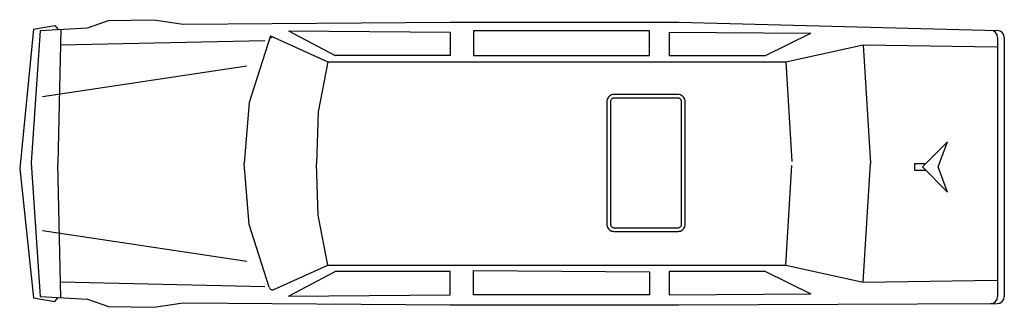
# Model space of a CAD drawing. Extents: x -2.99 to 3.39, y -1.01 to 0.86.
import ezdxf

# ---------------------------------------------------------------- set-up
doc = ezdxf.new("R2010")
doc.units = 0
doc.header["$MEASUREMENT"] = 0
doc.layers.add('AUTOS', color=1, linetype='CONTINUOUS')

msp = doc.modelspace()

# ---------------------------------------------------------------- linework, layer by layer
at = {"layer": 'AUTOS'}
for points in [[(-2.5504, 0.8036), (-2.4158, 0.853)], [(-2.4158, 0.853), (-2.1218, 0.8575)], [(-2.1218, 0.8575), (-1.9303, 0.8289)], [(-1.9303, 0.8289), (-0.2004, 0.8404), (1.2192, 0.8406)], [(1.2192, 0.8406), (1.2809, 0.841)], [(1.2809, 0.841), (3.3461, 0.7872)], [(-2.9008, 0.7967), (-2.9907, -0.1084), (-2.9008, -0.9474)], [(-2.8588, 0.7874), (-2.9161, -0.0713), (-2.8588, -0.9382)], [(-2.9008, 0.7967), (-2.762, 0.8199)], [(-2.8588, 0.7874), (-2.5504, 0.8036)], [(-2.762, 0.8199), (-2.7436, 0.7968)], [(-2.724, 0.7956), (-2.7438, -0.0751)], [(-1.2478, 0.7854), (-0.2004, 0.7772), (-0.2004, 0.6261), (-0.9455, 0.6261)], [(-1.2478, 0.7854), (-0.9455, 0.6261)], [(1.0923, 0.6261), (1.0923, 0.7847), (-0.0497, 0.7847), (-0.0497, 0.6261), (1.0923, 0.6261)], [(1.2192, 0.777), (1.2192, 0.6261)], [(1.2192, 0.777), (2.1371, 0.7698)], [(1.8429, 0.6261), (2.1371, 0.7698)], [(-2.7277, 0.6933), (-1.4022, 0.7219)], [(-1.3662, 0.7522), (-1.5044, 0.3202)], [(-1.3662, 0.7522), (-0.993, 0.5844)], [(3.3478, 0.7423), (3.3478, -0.9381)], [(3.3909, 0.7412), (3.3909, -0.938)], [(1.9751, 0.5844), (2.4761, 0.694)], [(2.4761, 0.694), (2.5245, -0.0763)], [(2.4761, 0.694), (3.3426, 0.6804)], [(-0.993, 0.5844), (-1.0552, 0.2594)], [(-0.993, 0.5844), (-0.2004, 0.5844), (1.2192, 0.5844), (1.9751, 0.5844)], [(1.2192, 0.6261), (1.8429, 0.6261)], [(1.9751, 0.5844), (2.014, -0.0628)], [(-2.8422, 0.3599), (-1.5178, 0.5577)], [(-1.5044, 0.3202), (-1.5348, -0.0745)], [(1.2765, 0.3723), (0.861, 0.3723), (0.853, 0.3716), (0.8452, 0.3695), (0.838, 0.3661), (0.8314, 0.3615), (0.8257, 0.3559), (0.8211, 0.3493), (0.8177, 0.342), (0.8157, 0.3343), (0.815, 0.3263), (0.815, 0.3263), (0.815, -0.4699), (0.8157, -0.4779), (0.8177, -0.4857), (0.8211, -0.4929), (0.8257, -0.4995), (0.8314, -0.5052), (0.838, -0.5098), (0.8452, -0.5132), (0.853, -0.5152), (0.861, -0.5159), (1.2765, -0.5159), (1.2845, -0.5152), (1.2923, -0.5132), (1.2995, -0.5098), (1.3061, -0.5052), (1.3118, -0.4995), (1.3164, -0.4929), (1.3198, -0.4857), (1.3218, -0.4779), (1.3225, -0.4699), (1.3225, 0.3263), (1.3218, 0.3343), (1.3198, 0.342), (1.3164, 0.3493), (1.3118, 0.3559), (1.3061, 0.3615), (1.2995, 0.3661), (1.2923, 0.3695), (1.2845, 0.3716), (1.2765, 0.3723), (1.2765, 0.3723)], [(1.2755, 0.3485), (0.862, 0.3485), (0.8571, 0.3481), (0.8534, 0.3471), (0.8499, 0.3455), (0.8467, 0.3433), (0.844, 0.3405), (0.8418, 0.3374), (0.8402, 0.3339), (0.8392, 0.3302), (0.8392, 0.3302), (0.8388, 0.3253), (0.8388, -0.4689), (0.8392, -0.4738), (0.8402, -0.4775), (0.8418, -0.481), (0.844, -0.4842), (0.8467, -0.4869), (0.8499, -0.4891), (0.8534, -0.4907), (0.8571, -0.4917), (0.862, -0.4922), (1.2755, -0.4922), (1.2804, -0.4917), (1.2841, -0.4907), (1.2876, -0.4891), (1.2907, -0.4869), (1.2935, -0.4842), (1.2957, -0.481), (1.2973, -0.4775), (1.2983, -0.4738), (1.2987, -0.4689), (1.2987, 0.3253), (1.2983, 0.3302), (1.2973, 0.3339), (1.2957, 0.3374), (1.2935, 0.3405), (1.2907, 0.3433), (1.2876, 0.3455), (1.2841, 0.3471), (1.2804, 0.3481), (1.2804, 0.3481), (1.2755, 0.3485)], [(-1.0552, 0.2594), (-1.0669, -0.075)], [(3.0229, 0.0645), (2.8605, -0.0979), (3.0229, -0.2603), (2.962, -0.0979), (3.0229, 0.0645)], [(-2.724, -0.9464), (-2.7438, -0.0756)], [(-1.5044, -0.471), (-1.5348, -0.0762)], [(-1.0552, -0.4102), (-1.0669, -0.0758)], [(-0.993, -0.7351), (-0.2004, -0.7351), (1.2192, -0.7351), (1.9751, -0.7351), (2.014, -0.088)], [(2.4761, -0.8447), (2.5245, -0.0744)], [(2.8808, -0.0776), (2.8098, -0.0776), (2.8098, -0.1182), (2.8808, -0.1182)], [(-0.993, -0.7351), (-1.0552, -0.4102)], [(-1.374, -0.8784), (-1.5044, -0.471)], [(-2.8422, -0.5106), (-1.5178, -0.7084)], [(-1.3427, -0.8923), (-0.993, -0.7351)], [(1.9751, -0.7351), (2.4761, -0.8447)], [(-1.2478, -0.9361), (-0.2004, -0.9279), (-0.2004, -0.7768), (-0.9455, -0.7768)], [(-1.2478, -0.9361), (-0.9455, -0.7768)], [(1.0923, -0.777), (1.0923, -0.9277), (-0.0497, -0.9277), (-0.0497, -0.7691), (1.0923, -0.777)], [(1.8429, -0.7768), (1.2192, -0.7768), (1.2192, -0.9277), (2.1371, -0.9205)], [(1.8429, -0.7768), (2.1371, -0.9205)], [(-2.7257, -0.844), (-1.4022, -0.8727)], [(2.4761, -0.8447), (3.3426, -0.8311)], [(-2.9008, -0.9474), (-2.762, -0.9706)], [(-2.8588, -0.9382), (-2.5504, -0.9543)], [(-2.762, -0.9706), (-2.7436, -0.9476)], [(-2.5504, -0.9543), (-2.4158, -1.0037), (-2.1218, -1.0083), (-1.9303, -0.9796), (-0.2004, -0.9911), (1.2192, -0.9913)], [(1.2192, -0.9913), (1.2809, -0.9917)], [(1.2809, -0.9917), (3.3451, -0.984)]]:
    msp.add_lwpolyline(points, dxfattribs=at)
for centre, radius, start, end in [((3.3018, 0.7423), 0.046, 0, 88.5083), ((3.3449, 0.7412), 0.046, 0, 88.5083), ((-1.3521, 0.7206), 0.023, 65.7996, 162.2569), ((-2.7323, -0.0754), 0.0115, 178.7057, 181.3043), ((-1.5234, -0.0754), 0.0115, 175.5922, 184.4177), ((-1.0554, -0.0754), 0.0115, 177.9956, 182.0143), ((-1.3521, -0.8713), 0.023, 197.743, 294.2001), ((3.3018, -0.9381), 0.046, 270.2133, 0), ((3.3449, -0.938), 0.046, 270.2133, 0)]:
    msp.add_arc(centre, radius, start, end, dxfattribs=at)

doc.saveas('drawing.dxf')
